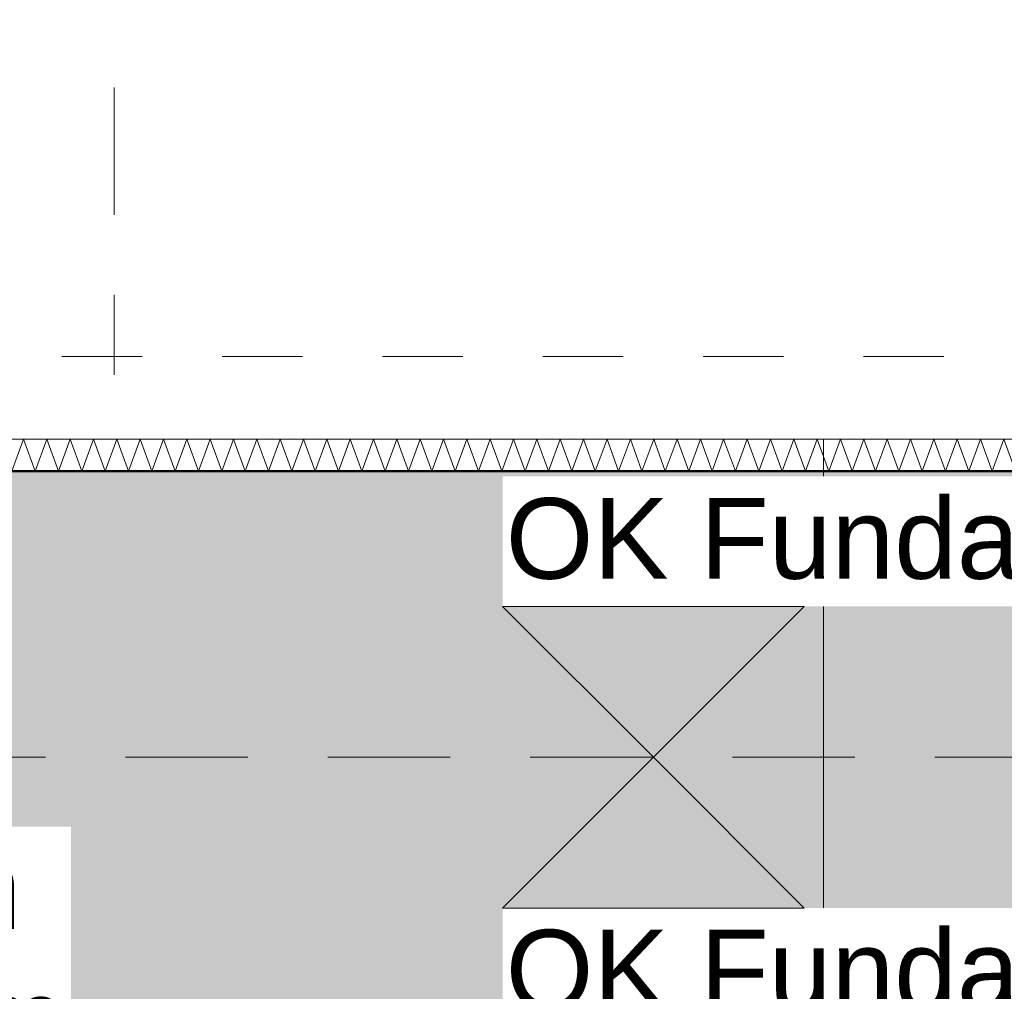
# Model space of a CAD drawing. Header units: metres. Extents: x -273 to 6, y -183 to 13.
# Tile 90 of 256: x -152.74 to -151.51, y -0.54 to 0.67. Entities that reach past the tile are written whole.
import ezdxf

# ---------------------------------------------------------------- set-up
doc = ezdxf.new("R2010")
doc.units = ezdxf.units.M
doc.header["$LTSCALE"] = 0.05
doc.header["$PDMODE"] = 1
doc.header["$PDSIZE"] = -2
for name, pattern in [('ISO-02 Strichlinie', [3.81, 3.048, -0.762]), ('ISO-03 Gestrichelt mit Abstand-3', [1.524, 0.6096, -0.9144]), ('Linienart-53', [5.291531, 3.175, -1.058062, 0.352704, -0.705764]), ('Linienart-Gestrichelt mit Abstand', [6, 4, -2])]:
    doc.linetypes.add(name, pattern=pattern)
doc.layers.get('0').update_dxf_attribs({"lineweight": 25})
for name, color, linetype, lineweight, true_color in [('00 -Bauelemente -Beton unbewehrt', 7, 'Continuous', 9, 0xf7e06e), ('00 -Bauelemente -Dämmung innen', 7, 'Continuous', 9, 0xff7fe6), ('30 -32 Gründung- 2 Flachgründungen u. Bodenplatten', 7, 'Continuous', 9, 0xff6633), ('70 -72 Beschriftung- 1 Beschriftung allgemein', 7, 'Continuous', 9, 0xff6633), ('70 -76 Bemaßung- 2 Allgemein', 7, 'Continuous', 5, 0x6666cc)]:
    doc.layers.add(name, color=color, linetype=linetype, lineweight=lineweight, true_color=true_color)
doc.layers.add('70 -71 Achsen- 1 Gebäudeachsen', color=7, linetype='Linienart-53', lineweight=18)
doc.layers.add('Keine', color=7, linetype='Continuous', lineweight=9)
doc.styles.add('Arial', font='arial.ttf')
doc.dimstyles.new('k+k_klein', dxfattribs={"dimtxt": 0.100689, "dimasz": 0.05302, "dimexe": 0.05, "dimexo": 0.15, "dimgap": 0.005, "dimtad": 1, "dimdec": 3, "dimtxsty": 'Arial', "dimblk": 'VW_SLASH-2', "dimblk1": 'VW_SLASH-2', "dimblk2": 'VW_SLASH-2', "dimcen": 0, "dimdle": 0.025, "dimadec": 3, "dimazin": 0, "dimtfac": 0.75, "dimtdec": 3, "dimtix": 1, "dimtmove": 0, "dimatfit": 0, "dimldrblk": 'VW_FILLEDARROW', "dimfxl": 0.1, "dimfxlon": 1, "dimfrac": 2, "dimtolj": 1, "dimarcsym": 0})

# ---------------------------------------------------------------- blocks, each defined once
blk = doc.blocks.new('_Achsen (3D)')
at = {"layer": '70 -71 Achsen- 1 Gebäudeachsen', "transparency": 33554687}
for p, q in [((-152.621, 3.8), (-152.621, -46.172)), ((-179.668, -0.447), (3.826, -0.447))]:
    blk.add_line(p, q, dxfattribs=at)
blk = doc.blocks.new('Gruppe-754')
at = {"color": 255, "linetype": 'Continuous', "lineweight": 5}
blk.add_wipeout([(-154.321, 0.1099), (-151.021, 0.1099), (-151.021, 0.1499), (-154.321, 0.1499)], dxfattribs=at).dxf.layer = '00 -Bauelemente -Dämmung innen'
blk = doc.blocks.new('Gruppe-755')
at = {"layer": '00 -Bauelemente -Dämmung innen', "color": 7, "transparency": 33554687, "flags": 128}
blk.add_lwpolyline([(-154.321, 0.1099), (-154.3064, 0.1499), (-154.2919, 0.1099), (-154.2773, 0.1499), (-154.2628, 0.1099), (-154.2482, 0.1499), (-154.2336, 0.1099), (-154.2191, 0.1499), (-154.2045, 0.1099), (-154.19, 0.1499), (-154.1754, 0.1099), (-154.1609, 0.1499), (-154.1463, 0.1099), (-154.1317, 0.1499), (-154.1172, 0.1099), (-154.1026, 0.1499), (-154.0881, 0.1099), (-154.0735, 0.1499), (-154.0589, 0.1099), (-154.0444, 0.1499), (-154.0298, 0.1099), (-154.0153, 0.1499), (-154.0007, 0.1099), (-153.9861, 0.1499), (-153.9716, 0.1099), (-153.957, 0.1499), (-153.9425, 0.1099), (-153.9279, 0.1499), (-153.9134, 0.1099), (-153.8988, 0.1499), (-153.8842, 0.1099), (-153.8697, 0.1499), (-153.8551, 0.1099), (-153.8406, 0.1499), (-153.826, 0.1099), (-153.8114, 0.1499), (-153.7969, 0.1099), (-153.7823, 0.1499), (-153.7678, 0.1099), (-153.7532, 0.1499), (-153.7386, 0.1099), (-153.7241, 0.1499), (-153.7095, 0.1099), (-153.695, 0.1499), (-153.6804, 0.1099), (-153.6659, 0.1499), (-153.6513, 0.1099), (-153.6367, 0.1499), (-153.6222, 0.1099), (-153.6076, 0.1499), (-153.5931, 0.1099), (-153.5785, 0.1499), (-153.5639, 0.1099), (-153.5494, 0.1499), (-153.5348, 0.1099), (-153.5203, 0.1499), (-153.5057, 0.1099), (-153.4911, 0.1499), (-153.4766, 0.1099), (-153.462, 0.1499), (-153.4475, 0.1099), (-153.4329, 0.1499), (-153.4184, 0.1099), (-153.4038, 0.1499), (-153.3892, 0.1099), (-153.3747, 0.1499), (-153.3601, 0.1099), (-153.3456, 0.1499), (-153.331, 0.1099), (-153.3164, 0.1499), (-153.3019, 0.1099), (-153.2873, 0.1499), (-153.2728, 0.1099), (-153.2582, 0.1499), (-153.2436, 0.1099), (-153.2291, 0.1499), (-153.2145, 0.1099), (-153.2, 0.1499), (-153.1854, 0.1099), (-153.1709, 0.1499), (-153.1563, 0.1099), (-153.1417, 0.1499), (-153.1272, 0.1099), (-153.1126, 0.1499), (-153.0981, 0.1099), (-153.0835, 0.1499), (-153.0689, 0.1099), (-153.0544, 0.1499), (-153.0398, 0.1099), (-153.0253, 0.1499), (-153.0107, 0.1099), (-152.9961, 0.1499), (-152.9816, 0.1099), (-152.967, 0.1499), (-152.9525, 0.1099), (-152.9379, 0.1499), (-152.9234, 0.1099), (-152.9088, 0.1499), (-152.8942, 0.1099), (-152.8797, 0.1499), (-152.8651, 0.1099), (-152.8506, 0.1499), (-152.836, 0.1099), (-152.8214, 0.1499), (-152.8069, 0.1099), (-152.7923, 0.1499), (-152.7778, 0.1099), (-152.7632, 0.1499), (-152.7486, 0.1099), (-152.7341, 0.1499), (-152.7195, 0.1099), (-152.705, 0.1499), (-152.6904, 0.1099), (-152.6759, 0.1499), (-152.6613, 0.1099), (-152.6467, 0.1499), (-152.6322, 0.1099), (-152.6176, 0.1499), (-152.6031, 0.1099), (-152.5885, 0.1499), (-152.5739, 0.1099), (-152.5594, 0.1499), (-152.5448, 0.1099), (-152.5303, 0.1499), (-152.5157, 0.1099), (-152.5011, 0.1499), (-152.4866, 0.1099), (-152.472, 0.1499), (-152.4575, 0.1099), (-152.4429, 0.1499), (-152.4284, 0.1099), (-152.4138, 0.1499), (-152.3992, 0.1099), (-152.3847, 0.1499), (-152.3701, 0.1099), (-152.3556, 0.1499), (-152.341, 0.1099), (-152.3264, 0.1499), (-152.3119, 0.1099), (-152.2973, 0.1499), (-152.2828, 0.1099), (-152.2682, 0.1499), (-152.2536, 0.1099), (-152.2391, 0.1499), (-152.2245, 0.1099), (-152.21, 0.1499), (-152.1954, 0.1099), (-152.1809, 0.1499), (-152.1663, 0.1099), (-152.1517, 0.1499), (-152.1372, 0.1099), (-152.1226, 0.1499), (-152.1081, 0.1099), (-152.0935, 0.1499), (-152.0789, 0.1099), (-152.0644, 0.1499), (-152.0498, 0.1099), (-152.0353, 0.1499), (-152.0207, 0.1099), (-152.0061, 0.1499), (-151.9916, 0.1099), (-151.977, 0.1499), (-151.9625, 0.1099), (-151.9479, 0.1499), (-151.9334, 0.1099), (-151.9188, 0.1499), (-151.9042, 0.1099), (-151.8897, 0.1499), (-151.8751, 0.1099), (-151.8606, 0.1499), (-151.846, 0.1099), (-151.8314, 0.1499), (-151.8169, 0.1099), (-151.8023, 0.1499), (-151.7878, 0.1099), (-151.7732, 0.1499), (-151.7586, 0.1099), (-151.7441, 0.1499), (-151.7295, 0.1099), (-151.715, 0.1499), (-151.7004, 0.1099), (-151.6859, 0.1499), (-151.6713, 0.1099), (-151.6567, 0.1499), (-151.6422, 0.1099), (-151.6276, 0.1499), (-151.6131, 0.1099), (-151.5985, 0.1499), (-151.5839, 0.1099), (-151.5694, 0.1499), (-151.5548, 0.1099), (-151.5403, 0.1499), (-151.5257, 0.1099), (-151.5111, 0.1499), (-151.4966, 0.1099), (-151.482, 0.1499), (-151.4675, 0.1099), (-151.4529, 0.1499), (-151.4384, 0.1099), (-151.4238, 0.1499), (-151.4092, 0.1099), (-151.3947, 0.1499), (-151.3801, 0.1099), (-151.3656, 0.1499), (-151.351, 0.1099), (-151.3364, 0.1499), (-151.3219, 0.1099), (-151.3073, 0.1499), (-151.2928, 0.1099), (-151.2782, 0.1499), (-151.2636, 0.1099), (-151.2491, 0.1499), (-151.2345, 0.1099), (-151.22, 0.1499), (-151.2054, 0.1099), (-151.1909, 0.1499), (-151.1763, 0.1099), (-151.1617, 0.1499), (-151.1472, 0.1099), (-151.1326, 0.1499), (-151.1181, 0.1099), (-151.1035, 0.1499), (-151.0889, 0.1099), (-151.0744, 0.1499), (-151.0598, 0.1099), (-151.0453, 0.1499), (-151.0307, 0.1099), (-151.021, 0.1366)], dxfattribs=at)
blk = doc.blocks.new('Gruppe-756')
at = {"layer": '00 -Bauelemente -Dämmung innen', "color": 7, "linetype": 'Continuous', "lineweight": 9, "transparency": 33554687}
blk.add_line((-154.321, 0.1499), (-154.321, 0.1099), dxfattribs=at)
blk = doc.blocks.new('Gruppe-757')
at = {"layer": '00 -Bauelemente -Dämmung innen', "color": 7, "linetype": 'Continuous', "lineweight": 9, "transparency": 33554687}
blk.add_line((-151.021, 0.1099), (-151.021, 0.1499), dxfattribs=at)
blk = doc.blocks.new('Gruppe-758')
at = {"color": 7, "transparency": 33554687}
for name in ['Gruppe-756', 'Gruppe-757']:
    blk.add_blockref(name, (0, 0), dxfattribs=at)
blk = doc.blocks.new('Gruppe-759')
at = {"layer": '00 -Bauelemente -Dämmung innen', "color": 7, "linetype": 'Continuous', "lineweight": 9, "transparency": 33554687}
blk.add_line((-151.021, 0.1499), (-154.321, 0.1499), dxfattribs=at)
blk = doc.blocks.new('Gruppe-760')
at = {"layer": '00 -Bauelemente -Dämmung innen', "color": 7, "linetype": 'Continuous', "lineweight": 9, "transparency": 33554687}
blk.add_line((-154.321, 0.1099), (-151.021, 0.1099), dxfattribs=at)
blk = doc.blocks.new('Gruppe-761')
at = {"color": 7, "transparency": 33554687}
for name in ['Gruppe-759', 'Gruppe-760']:
    blk.add_blockref(name, (0, 0), dxfattribs=at)
blk = doc.blocks.new('Gruppe-762')
at = {"layer": '00 -Bauelemente -Dämmung innen', "color": 7}
blk.add_blockref('Gruppe-754', (0, 0), dxfattribs=at)
at = {"color": 7, "transparency": 33554687}
for name in ['Gruppe-758', 'Gruppe-761']:
    blk.add_blockref(name, (0, 0), dxfattribs=at)
at = {"layer": '00 -Bauelemente -Dämmung innen', "color": 7, "transparency": 33554687}
blk.add_blockref('Gruppe-755', (0, 0), dxfattribs=at)
blk = doc.blocks.new('Gruppe-763')
at = {"layer": '00 -Bauelemente -Dämmung innen', "color": 7, "transparency": 33554687}
blk.add_blockref('Gruppe-762', (0, 0), dxfattribs=at)
at = {"layer": '00 -Bauelemente -Dämmung innen', "color": 0, "flags": 1}
for tag in ['IFC_UUID', 'instanceID', 'prm0_name', 'prm0_type', 'prm0_value', 'prm1_name', 'prm1_type', 'prm1_value', 'prm2_name', 'prm2_type', 'prm2_value', 'prm3_name', 'prm3_type', 'prm3_value', 'prm4_name', 'prm4_type', 'prm4_value', 'prm5_name', 'prm5_type', 'prm5_value', 'prm6_name', 'prm6_type', 'prm6_value']:
    blk.add_attdef(tag, (-154.321, 0.1099), '', height=0.00018, dxfattribs=at)
blk = doc.blocks.new('Gruppe-2127')
at = {"layer": '30 -32 Gründung- 2 Flachgründungen u. Bodenplatten', "flags": 128}
blk.add_lwpolyline([(-154.221, 0.1099), (-151.021, 0.1099), (-151.021, -2.8901), (-154.221, -2.8901)], close=True, dxfattribs=at)
at = {"color": 255}
blk.add_wipeout([(-153.921, -0.8204), (-152.6749, -0.8204), (-152.6749, -0.3335), (-153.921, -0.3335)], dxfattribs=at).dxf.layer = '70 -72 Beschriftung- 1 Beschriftung allgemein'
at = {"layer": '70 -72 Beschriftung- 1 Beschriftung allgemein', "insert": (-153.921, -0.3605), "char_height": 0.100689, "attachment_point": 1, "line_spacing_factor": 0.970891, "style": 'Arial'}
blk.add_mtext('OK innen=-0,205m\\POK außen=-0,455m\\PUK=-1,455m', dxfattribs=at)
blk = doc.blocks.new('Gruppe-2490')
at = {"layer": 'Keine', "color": 7, "linetype": 'ISO-03 Gestrichelt mit Abstand-3', "lineweight": 9, "flags": 128}
blk.add_lwpolyline([(-159.876, 1.053), (-142.131, 1.053), (-142.131, 0.253), (-159.876, 0.253)], close=True, dxfattribs=at)
blk.add_lwpolyline([(-159.876, 1.053), (-142.131, 1.053), (-142.131, 0.253), (-159.876, 0.253)], close=True, dxfattribs=at)
blk = doc.blocks.new('_FU_2D LP5 (2D)')
at = {"color": 255}
blk.add_wipeout([(-155.21099996, 0.14995802), (-155.21099996, -3.88011624), (-152.62099996, -3.88011624), (-152.62099996, -4.01704198), (-147.40086327, -4.01704198), (-147.40086327, -0.54704198), (-148.04086327, -0.54704198), (-148.04086327, -0.24704198), (-151.02099996, -0.24704198), (-151.02099996, 0.14995802)], dxfattribs=at).dxf.layer = '00 -Bauelemente -Beton unbewehrt'
at = {"layer": '00 -Bauelemente -Beton unbewehrt', "linetype": 'Continuous', "lineweight": 9}
h = blk.add_hatch(dxfattribs=at)
h.set_pattern_fill('Unbew_ Beton1 1mm SRF', style=0, pattern_type=2)
h.set_pattern_definition([(45, (0, 0), (0.088388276, 0.017677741), [0.075, -0.05])])
h.paths.add_polyline_path([(-155.21099996, 0.14995802), (-155.21099996, -3.88011624), (-152.62099996, -3.88011624), (-152.62099996, -4.01704198), (-147.40086327, -4.01704198), (-147.40086327, -0.54704198), (-148.04086327, -0.54704198), (-148.04086327, -0.24704198), (-151.02099996, -0.24704198), (-151.02099996, 0.14995802)])
at = {"layer": '00 -Bauelemente -Beton unbewehrt', "flags": 128}
blk.add_lwpolyline([(-155.21099996, 0.14995802), (-155.21099996, -3.88011624), (-152.62099996, -3.88011624), (-152.62099996, -4.01704198), (-147.40086327, -4.01704198), (-147.40086327, -0.54704198), (-148.04086327, -0.54704198), (-148.04086327, -0.24704198), (-151.02099996, -0.24704198), (-151.02099996, 0.14995802)], close=True, dxfattribs=at)
at = {"layer": '00 -Bauelemente -Dämmung innen', "color": 7}
blk.add_blockref('Gruppe-763', (0, 0), dxfattribs=at)
at = {"layer": 'Keine', "color": 1, "linetype": 'Linienart-Gestrichelt mit Abstand', "lineweight": 9, "true_color": 0xff0000, "flags": 128}
blk.add_lwpolyline([(6.03999377, -134.70913897), (4.10766281, -139.37286792), (2.43021044, -143.26963359), (0.229042, -148.18933714), (-1.94395765, -152.85045285), (-2.56993827, -154.15978267), (-4.36668217, -157.84024419, -0.1218666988), (-4.98756345, -158.57331042), (-24.20773646, -172.45584859, 0.2343426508), (-30.81423496, -181.88107792), (-30.81423496, -181.88107792, -0.1382747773), (-50.04185585, -181.32068598), (-50.04185585, -181.32068598), (-63.53399243, -176.93721776), (-98.52806435, -165.50668377), (-148.4236418, -149.2972654), (-209.68205216, -128.62056047), (-249.49758002, -116.74073979), (-271.8563458, -111.07977166), (-272.63374696, -110.30237051), (-272.63374694, -44.20319881), (-268.39909651, 0.15100107), (-267.46628238, 0.15012673), (-197.75478142, 0.14986172), (5.97600004, 0.14995802), (6.00607638, -63.16005056)], format="xyb", close=True, dxfattribs=at)
at = {"layer": '30 -32 Gründung- 2 Flachgründungen u. Bodenplatten', "color": 7}
blk.add_blockref('Gruppe-2127', (0, 0), dxfattribs=at)
at = {"layer": '00 -Bauelemente -Beton unbewehrt', "flags": 128}
blk.add_lwpolyline([(-154.32099996, 0.14988376), (-151.73590193, 0.14988376), (-151.73590193, -2.99011624), (-154.32099996, -2.99011624)], close=True, dxfattribs=at)
at = {"layer": '30 -32 Gründung- 2 Flachgründungen u. Bodenplatten', "linetype": 'ISO-02 Strichlinie'}
blk.add_line((-154.12099996, -0.24704198), (-151.12099996, -0.24704198), dxfattribs=at)
at = {"layer": '70 -72 Beschriftung- 1 Beschriftung allgemein', "color": 7}
blk.add_blockref('Gruppe-2490', (0, 0), dxfattribs=at)
at = {"layer": '70 -72 Beschriftung- 1 Beschriftung allgemein', "color": 103, "lineweight": 50, "true_color": 0x66cc7f, "flags": 128}
blk.add_lwpolyline([(-131.42099996, -0.24704198), (-135.82099996, -0.24704198), (-135.82099996, 0.10989813), (-139.02099996, 0.10989813), (-139.02099996, -0.24704198), (-143.42099996, -0.24704198), (-143.42099996, 0.10988735), (-146.62099996, 0.10988735), (-146.62099996, -0.24704198), (-151.02086327, -0.24704198), (-151.02099996, 0.10988376), (-154.22099996, 0.10988376), (-154.22099996, -0.24704198), (-159.62099996, -0.24704198)], dxfattribs=at)
blk = doc.blocks.new('VW_SLASH-2')
at = {"color": 0, "linetype": 'ByBlock', "lineweight": -2, "transparency": 16777216}
blk.add_line((0.472, 0), (-1, 0), dxfattribs=at)
at = {"color": 0, "lineweight": 5, "transparency": 16777216, "flags": 128}
blk.add_lwpolyline([(0.5, 0.5), (-0.5, -0.5)], dxfattribs=at)
blk = doc.blocks.new('*D2974')
at = {"layer": '70 -76 Bemaßung- 2 Allgemein', "color": 0, "lineweight": -2}
for p, q in [((-154.221, 1.8), (-154.221, 1.95)), ((-152.621, 1.8), (-152.621, 1.95)), ((-152.674, 1.9), (-154.168, 1.9))]:
    blk.add_line(p, q, dxfattribs=at)
at = {"layer": 'Defpoints', "color": 0}
for p in [(-154.221, 1.9), (-152.621, 0.153), (-154.221, 0.1099)]:
    blk.add_point(p, dxfattribs=at)
at = {"layer": '70 -76 Bemaßung- 2 Allgemein', "color": 0, "lineweight": -2, "xscale": 0.05302001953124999, "yscale": 0.05302001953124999, "zscale": 0.05302001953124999, "rotation": 180}
blk.add_blockref('VW_SLASH-2', (-154.221, 1.9), dxfattribs=at)
at = {"layer": '70 -76 Bemaßung- 2 Allgemein', "color": 0, "lineweight": -2, "xscale": 0.05302001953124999, "yscale": 0.05302001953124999, "zscale": 0.05302001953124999}
blk.add_blockref('VW_SLASH-2', (-152.621, 1.9), dxfattribs=at)
at = {"layer": '70 -76 Bemaßung- 2 Allgemein', "color": 0, "insert": (-153.421, 1.9654), "char_height": 0.10069, "attachment_point": 5, "style": 'Arial'}
blk.add_mtext('\\A1;1,60', dxfattribs=at)
blk = doc.blocks.new('VW_FILLEDARROW')
at = {"linetype": 'Continuous', "lineweight": 0, "transparency": 16777216}
blk.add_hatch(color=0, dxfattribs=at).paths.add_polyline_path([(-2.829, 0.758), (0, 0), (-2.829, -0.758)])
at = {"color": 0, "lineweight": 5, "transparency": 16777216, "flags": 128}
blk.add_lwpolyline([(-2.829, 0.758), (0, 0), (-2.829, -0.758)], close=True, dxfattribs=at)
blk = doc.blocks.new('*D2975')
at = {"layer": '70 -76 Bemaßung- 2 Allgemein', "color": 0, "lineweight": -2}
for p, q in [((-152.621, 1.8), (-152.621, 1.95)), ((-151.021, 1.8), (-151.021, 1.95)), ((-151.074, 1.9), (-152.568, 1.9))]:
    blk.add_line(p, q, dxfattribs=at)
at = {"layer": 'Defpoints', "color": 0}
for p in [(-152.621, 1.9), (-152.621, 0.153), (-151.021, 0.1499)]:
    blk.add_point(p, dxfattribs=at)
at = {"layer": '70 -76 Bemaßung- 2 Allgemein', "color": 0, "lineweight": -2, "xscale": 0.05302001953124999, "yscale": 0.05302001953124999, "zscale": 0.05302001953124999}
for p, rotation in [((-152.621, 1.9), 180), ((-151.021, 1.9), 360)]:
    blk.add_blockref('VW_SLASH-2', p, dxfattribs=dict(at, rotation=rotation))
at = {"layer": '70 -76 Bemaßung- 2 Allgemein', "color": 0, "insert": (-151.821, 1.9654), "char_height": 0.10069, "attachment_point": 5, "style": 'Arial'}
blk.add_mtext('\\A1;1,60', dxfattribs=at)
blk = doc.blocks.new('*D3218')
at = {"layer": '70 -76 Bemaßung- 2 Allgemein', "color": 0, "lineweight": -2}
for p, q in [((-154.221, 1.3), (-154.221, 1.45)), ((-152.621, 1.3), (-152.621, 1.45)), ((-152.674, 1.4), (-154.168, 1.4))]:
    blk.add_line(p, q, dxfattribs=at)
at = {"layer": 'Defpoints', "color": 0}
for p in [(-154.221, 1.4), (-152.621, 0.153), (-154.221, -2.8901)]:
    blk.add_point(p, dxfattribs=at)
at = {"layer": '70 -76 Bemaßung- 2 Allgemein', "color": 0, "lineweight": -2, "xscale": 0.05302001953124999, "yscale": 0.05302001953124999, "zscale": 0.05302001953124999, "rotation": 180}
blk.add_blockref('VW_SLASH-2', (-154.221, 1.4), dxfattribs=at)
at = {"layer": '70 -76 Bemaßung- 2 Allgemein', "color": 0, "lineweight": -2, "xscale": 0.05302001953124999, "yscale": 0.05302001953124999, "zscale": 0.05302001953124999}
blk.add_blockref('VW_SLASH-2', (-152.621, 1.4), dxfattribs=at)
at = {"layer": '70 -76 Bemaßung- 2 Allgemein', "color": 0, "insert": (-153.421, 1.4654), "char_height": 0.10069, "attachment_point": 5, "style": 'Arial'}
blk.add_mtext('\\A1;1,60', dxfattribs=at)
blk = doc.blocks.new('*D3219')
at = {"layer": '70 -76 Bemaßung- 2 Allgemein', "color": 0, "lineweight": -2}
for p, q in [((-152.621, 1.3), (-152.621, 1.45)), ((-151.021, 1.3), (-151.021, 1.45)), ((-151.074, 1.4), (-152.568, 1.4))]:
    blk.add_line(p, q, dxfattribs=at)
at = {"layer": 'Defpoints', "color": 0}
for p in [(-152.621, 1.4), (-152.621, 0.153), (-151.021, -2.8901)]:
    blk.add_point(p, dxfattribs=at)
at = {"layer": '70 -76 Bemaßung- 2 Allgemein', "color": 0, "lineweight": -2, "xscale": 0.05302001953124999, "yscale": 0.05302001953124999, "zscale": 0.05302001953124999}
for p, rotation in [((-152.621, 1.4), 180), ((-151.021, 1.4), 360)]:
    blk.add_blockref('VW_SLASH-2', p, dxfattribs=dict(at, rotation=rotation))
at = {"layer": '70 -76 Bemaßung- 2 Allgemein', "color": 0, "insert": (-151.821, 1.4654), "char_height": 0.10069, "attachment_point": 5, "style": 'Arial'}
blk.add_mtext('\\A1;1,60', dxfattribs=at)
blk = doc.blocks.new('Gruppe-2912')
at = {"color": 255}
for points in [[(-152.1364, -0.0588), (-150.6198, -0.0588), (-150.6198, 0.1035), (-152.1364, 0.1035)], [(-152.1364, -0.5975), (-150.6198, -0.5975), (-150.6198, -0.4353), (-152.1364, -0.4353)]]:
    blk.add_wipeout(points, dxfattribs=at).dxf.layer = '70 -72 Beschriftung- 1 Beschriftung allgemein'
at = {"layer": '30 -32 Gründung- 2 Flachgründungen u. Bodenplatten', "linetype": 'Continuous', "lineweight": 0, "transparency": 33554687}
for points in [[(-152.1364, -0.0588), (-151.9482, -0.247), (-151.76, -0.0588)], [(-152.1364, -0.4353), (-151.9482, -0.247), (-151.76, -0.4353)]]:
    blk.add_hatch(color=7, dxfattribs=at).paths.add_polyline_path(points)
at = {"layer": '30 -32 Gründung- 2 Flachgründungen u. Bodenplatten', "flags": 128}
for points in [[(-152.1364, -0.0588), (-151.9482, -0.247), (-151.76, -0.0588)], [(-152.1364, -0.4353), (-151.9482, -0.247), (-151.76, -0.4353)]]:
    blk.add_lwpolyline(points, close=True, dxfattribs=at)
at = {"layer": '70 -72 Beschriftung- 1 Beschriftung allgemein', "char_height": 0.100689, "attachment_point": 2, "line_spacing_factor": 0.970891, "style": 'Arial'}
for s, insert in [('OK Fundament -0,455m', (-151.3781, 0.0764)), ('OK Fundament -0,205m', (-151.3781, -0.4623))]:
    blk.add_mtext(s, dxfattribs=dict(at, insert=insert))
blk = doc.blocks.new('Gruppe-2789')
at = {"layer": '70 -76 Bemaßung- 2 Allgemein'}
for base, p1, p2, picture, middle in [((-154.22099996, 1.89995802), (-152.62099996, 0.15295802), (-154.22099996, 0.10988376), '*D2974', (-153.42099996, 1.96542156)), ((-152.62099996, 1.89995802), (-151.02099996, 0.14988376), (-152.62099996, 0.15295802), '*D2975', (-151.82099996, 1.96542156))]:
    dim = blk.add_linear_dim(base=base, p1=p1, p2=p2, text='1,60', dimstyle='k+k_klein', override={"dimtxt": 0.100689, "dimgap": 0.005, "dimdec": 8, "dimpost": '<>', "dimtxsty": 'Arial', "dimtmove": 2}, dxfattribs=at)
    dim.commit()
    dim.dimension.update_dxf_attribs({"geometry": picture, "text_midpoint": middle})
blk = doc.blocks.new('Gruppe-2794')
at = {"layer": '70 -76 Bemaßung- 2 Allgemein'}
for base, p1, p2, picture, middle in [((-154.22099996, 1.39995802), (-152.62099996, 0.15295802), (-154.22099996, -2.89011624), '*D3218', (-153.42099996, 1.46542156)), ((-152.62099996, 1.39995802), (-151.02099996, -2.89011624), (-152.62099996, 0.15295802), '*D3219', (-151.82099996, 1.46542156))]:
    dim = blk.add_linear_dim(base=base, p1=p1, p2=p2, text='1,60', dimstyle='k+k_klein', override={"dimtxt": 0.100689, "dimgap": 0.005, "dimdec": 8, "dimpost": '<>', "dimtxsty": 'Arial', "dimtmove": 2}, dxfattribs=at)
    dim.commit()
    dim.dimension.update_dxf_attribs({"geometry": picture, "text_midpoint": middle})
blk = doc.blocks.new('_FU_2D Bemaßung_ Beschriftung (3D)')
at = {"layer": '70 -76 Bemaßung- 2 Allgemein'}
for name in ['Gruppe-2789', 'Gruppe-2794']:
    blk.add_blockref(name, (0, 0), dxfattribs=at)
at = {"layer": '70 -72 Beschriftung- 1 Beschriftung allgemein', "color": 7}
blk.add_blockref('Gruppe-2912', (0, 0), dxfattribs=at)

msp = doc.modelspace()

# ---------------------------------------------------------------- block references
at = {"layer": 'Keine', "color": 1}
msp.add_blockref('_Achsen (3D)', (0, 0), dxfattribs=at)

# ---------------------------------------------------------------- next in the draw order: block references
msp.add_blockref('_FU_2D LP5 (2D)', (0, 0), dxfattribs=at)

# ---------------------------------------------------------------- next in the draw order: block references
msp.add_blockref('_FU_2D Bemaßung_ Beschriftung (3D)', (0, 0), dxfattribs=at)

doc.saveas('drawing.dxf')
